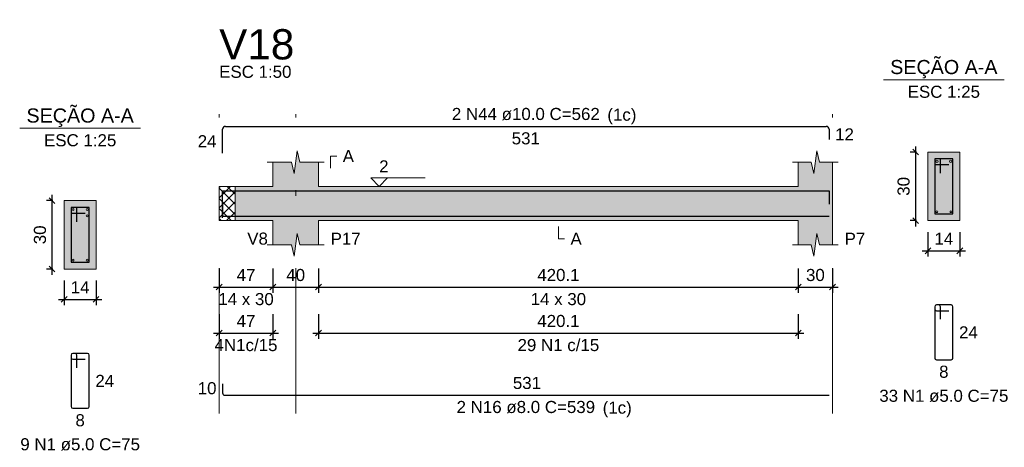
# Model space of a CAD drawing. Header units: millimetres. Extents: x 1852 to 2571, y -668 to -390.
# Tile 55 of 84: x 2391 to 2409, y -462 to -454. Entities that reach past the tile are written whole.
import ezdxf

# ---------------------------------------------------------------- set-up
doc = ezdxf.new("R2010")
doc.units = ezdxf.units.MM
doc.linetypes.add('DASHDOT', pattern=[25.4, 12.7, -6.35, 0, -6.35])
for name, color, linetype, lineweight in [('Descrição da armadura', 7, 'Continuous', 5), ('DT-Barras na forma', 1, 'Continuous', 30), ('DT-Barras no corte', 5, 'Continuous', 5), ('DT-Barras rebatidas', 1, 'Continuous', 30), ('DT-Cotas', 9, 'Continuous', 5), ('DT-Forma', 5, 'Continuous', 5), ('DT-Hachura forma vigas', 252, 'Continuous', 5), ('DT-Hachura intersecção vigas', 9, 'Continuous', 5), ('DT-Hachura seção vigas', 252, 'Continuous', 5), ('DT-Pontilhado', 9, 'DASHDOT', 5), ('DT-Textos', 7, 'Continuous', 5), ('DT-Título', 250, 'Continuous', 20), ('Textos armaduras', 7, 'Continuous', 5)]:
    doc.layers.add(name, color=color, linetype=linetype, lineweight=lineweight)
doc.styles.add('ARIAL', font='arial.ttf')
doc.styles.get("Standard").update_dxf_attribs({"font": 'arial.ttf'})
doc.dimstyles.new('UM_25.000000', dxfattribs={"dimtxt": 0.18, "dimasz": 0.1, "dimexe": 0.1, "dimexo": 0.2, "dimgap": 0, "dimtad": 1, "dimtih": 1, "dimtoh": 1, "dimdec": 1, "dimlfac": 25, "dimzin": 0, "dimdsep": 46, "dimtxsty": 'Standard', "dimcen": 0.09, "dimdle": 0.1, "dimadec": 1, "dimazin": 2, "dimtfac": 1, "dimtdec": 4, "dimtofl": 0, "dimtmove": 0, "dimatfit": 3, "dimfxl": 1, "dimtolj": 1, "dimarcsym": 0})
doc.dimstyles.new('UM_50.000000', dxfattribs={"dimtxt": 0.18, "dimasz": 0.1, "dimexe": 0.1, "dimexo": 0.2, "dimgap": 0, "dimtad": 1, "dimtih": 1, "dimtoh": 1, "dimdec": 1, "dimlfac": 50, "dimzin": 0, "dimdsep": 46, "dimtxsty": 'Standard', "dimcen": 0.09, "dimdle": 0.1, "dimadec": 1, "dimazin": 2, "dimtfac": 1, "dimtdec": 4, "dimtofl": 0, "dimtmove": 0, "dimatfit": 3, "dimfxl": 1, "dimtolj": 1, "dimarcsym": 0})

# ---------------------------------------------------------------- blocks, each defined once
blk = doc.blocks.new('_Oblique')
at = {"color": 0, "linetype": 'ByBlock', "lineweight": -2}
blk.add_line((-0.5, -0.5), (0.5, 0.5), dxfattribs=at)
blk = doc.blocks.new('*D167')
at = {"layer": 'DT-Cotas', "color": 0, "lineweight": -2, "transparency": 16777216}
for p, q in [((2391.919, -458.835), (2391.919, -457.435)), ((2391.931, -457.535), (2391.819, -457.535)), ((2391.931, -458.735), (2391.819, -458.735))]:
    blk.add_line(p, q, dxfattribs=at)
at = {"layer": 'DT-Cotas', "color": 0, "lineweight": -2, "transparency": 16777216, "xscale": 0.1, "yscale": 0.1, "zscale": 0.1}
for p, rotation in [((2391.919, -457.535), 90), ((2391.919, -458.735), 270)]:
    blk.add_blockref('_Oblique', p, dxfattribs=dict(at, rotation=rotation))
at = {"layer": 'DT-Cotas', "color": 7, "transparency": 16777216, "insert": (2391.708, -458.135), "char_height": 0.2118, "attachment_point": 5, "rotation": 90, "style": 'ARIAL'}
blk.add_mtext('\\A1;30', dxfattribs=at)
blk = doc.blocks.new('*D168')
at = {"layer": 'DT-Cotas', "color": 0, "lineweight": -2, "transparency": 16777216}
for p, q in [((2392.131, -458.935), (2392.131, -459.364)), ((2392.691, -458.935), (2392.691, -459.364)), ((2392.031, -459.264), (2392.791, -459.264))]:
    blk.add_line(p, q, dxfattribs=at)
at = {"layer": 'DT-Cotas', "color": 0, "lineweight": -2, "transparency": 16777216, "xscale": 0.1, "yscale": 0.1, "zscale": 0.1, "rotation": 180}
blk.add_blockref('_Oblique', (2392.131, -459.264), dxfattribs=at)
at = {"layer": 'DT-Cotas', "color": 0, "lineweight": -2, "transparency": 16777216, "xscale": 0.1, "yscale": 0.1, "zscale": 0.1}
blk.add_blockref('_Oblique', (2392.691, -459.264), dxfattribs=at)
at = {"layer": 'DT-Cotas', "color": 7, "transparency": 16777216, "insert": (2392.411, -459.052), "char_height": 0.2118, "attachment_point": 5, "rotation": 0.0057, "style": 'ARIAL'}
blk.add_mtext('\\A1;14', dxfattribs=at)
blk = doc.blocks.new('*D176')
at = {"layer": 'DT-Cotas', "color": 0, "lineweight": -2, "transparency": 16777216}
for p, q in [((2394.846, -458.721), (2394.846, -459.15)), ((2395.786, -458.721), (2395.786, -459.15)), ((2394.746, -459.05), (2395.886, -459.05))]:
    blk.add_line(p, q, dxfattribs=at)
at = {"layer": 'DT-Cotas', "color": 0, "lineweight": -2, "transparency": 16777216, "xscale": 0.1, "yscale": 0.1, "zscale": 0.1, "rotation": 180}
blk.add_blockref('_Oblique', (2394.846, -459.05), dxfattribs=at)
at = {"layer": 'DT-Cotas', "color": 0, "lineweight": -2, "transparency": 16777216, "xscale": 0.1, "yscale": 0.1, "zscale": 0.1}
blk.add_blockref('_Oblique', (2395.786, -459.05), dxfattribs=at)
at = {"layer": 'DT-Cotas', "color": 7, "transparency": 16777216, "insert": (2395.316, -458.839), "char_height": 0.2118, "attachment_point": 5, "rotation": 0.0057, "style": 'ARIAL'}
blk.add_mtext('\\A1;47', dxfattribs=at)
blk = doc.blocks.new('*D177')
at = {"layer": 'DT-Cotas', "color": 0, "lineweight": -2, "transparency": 16777216}
for p, q in [((2395.786, -458.721), (2395.786, -459.15)), ((2396.586, -458.721), (2396.586, -459.15)), ((2395.686, -459.05), (2396.686, -459.05))]:
    blk.add_line(p, q, dxfattribs=at)
at = {"layer": 'DT-Cotas', "color": 0, "lineweight": -2, "transparency": 16777216, "xscale": 0.1, "yscale": 0.1, "zscale": 0.1, "rotation": 180}
blk.add_blockref('_Oblique', (2395.786, -459.05), dxfattribs=at)
at = {"layer": 'DT-Cotas', "color": 0, "lineweight": -2, "transparency": 16777216, "xscale": 0.1, "yscale": 0.1, "zscale": 0.1}
blk.add_blockref('_Oblique', (2396.586, -459.05), dxfattribs=at)
at = {"layer": 'DT-Cotas', "color": 7, "transparency": 16777216, "insert": (2396.186, -458.839), "char_height": 0.2118, "attachment_point": 5, "rotation": 0.0057, "style": 'ARIAL'}
blk.add_mtext('\\A1;40', dxfattribs=at)
blk = doc.blocks.new('*D178')
at = {"layer": 'DT-Cotas', "color": 0, "lineweight": -2, "transparency": 16777216}
for p, q in [((2396.586, -458.721), (2396.586, -459.15)), ((2404.989, -458.721), (2404.989, -459.15)), ((2396.486, -459.05), (2405.089, -459.05))]:
    blk.add_line(p, q, dxfattribs=at)
at = {"layer": 'DT-Cotas', "color": 0, "lineweight": -2, "transparency": 16777216, "xscale": 0.1, "yscale": 0.1, "zscale": 0.1, "rotation": 180}
blk.add_blockref('_Oblique', (2396.586, -459.05), dxfattribs=at)
at = {"layer": 'DT-Cotas', "color": 0, "lineweight": -2, "transparency": 16777216, "xscale": 0.1, "yscale": 0.1, "zscale": 0.1}
blk.add_blockref('_Oblique', (2404.989, -459.05), dxfattribs=at)
at = {"layer": 'DT-Cotas', "color": 7, "transparency": 16777216, "insert": (2400.788, -458.839), "char_height": 0.2118, "attachment_point": 5, "rotation": 0.0057, "style": 'ARIAL'}
blk.add_mtext('\\A1;420.1', dxfattribs=at)
blk = doc.blocks.new('*D179')
at = {"layer": 'DT-Cotas', "color": 0, "lineweight": -2, "transparency": 16777216}
for p, q in [((2404.989, -458.721), (2404.989, -459.15)), ((2405.589, -458.721), (2405.589, -459.15)), ((2404.889, -459.05), (2405.689, -459.05))]:
    blk.add_line(p, q, dxfattribs=at)
at = {"layer": 'DT-Cotas', "color": 0, "lineweight": -2, "transparency": 16777216, "xscale": 0.1, "yscale": 0.1, "zscale": 0.1, "rotation": 180}
blk.add_blockref('_Oblique', (2404.989, -459.05), dxfattribs=at)
at = {"layer": 'DT-Cotas', "color": 0, "lineweight": -2, "transparency": 16777216, "xscale": 0.1, "yscale": 0.1, "zscale": 0.1}
blk.add_blockref('_Oblique', (2405.589, -459.05), dxfattribs=at)
at = {"layer": 'DT-Cotas', "color": 7, "transparency": 16777216, "insert": (2405.289, -458.839), "char_height": 0.2118, "attachment_point": 5, "rotation": 0.0057, "style": 'ARIAL'}
blk.add_mtext('\\A1;30', dxfattribs=at)
blk = doc.blocks.new('*D180')
at = {"layer": 'DT-Cotas', "color": 0, "lineweight": -2, "transparency": 16777216}
for p, q in [((2394.846, -459.526), (2394.846, -459.955)), ((2395.786, -459.526), (2395.786, -459.955)), ((2394.746, -459.855), (2395.886, -459.855))]:
    blk.add_line(p, q, dxfattribs=at)
at = {"layer": 'DT-Cotas', "color": 0, "lineweight": -2, "transparency": 16777216, "xscale": 0.1, "yscale": 0.1, "zscale": 0.1, "rotation": 180}
blk.add_blockref('_Oblique', (2394.846, -459.855), dxfattribs=at)
at = {"layer": 'DT-Cotas', "color": 0, "lineweight": -2, "transparency": 16777216, "xscale": 0.1, "yscale": 0.1, "zscale": 0.1}
blk.add_blockref('_Oblique', (2395.786, -459.855), dxfattribs=at)
at = {"layer": 'DT-Cotas', "color": 7, "transparency": 16777216, "insert": (2395.316, -459.644), "char_height": 0.2118, "attachment_point": 5, "rotation": 0.0057, "style": 'ARIAL'}
blk.add_mtext('\\A1;47', dxfattribs=at)
blk = doc.blocks.new('*D181')
at = {"layer": 'DT-Cotas', "color": 0, "lineweight": -2, "transparency": 16777216}
for p, q in [((2396.586, -459.526), (2396.586, -459.955)), ((2404.989, -459.526), (2404.989, -459.955)), ((2396.486, -459.855), (2405.089, -459.855))]:
    blk.add_line(p, q, dxfattribs=at)
at = {"layer": 'DT-Cotas', "color": 0, "lineweight": -2, "transparency": 16777216, "xscale": 0.1, "yscale": 0.1, "zscale": 0.1, "rotation": 180}
blk.add_blockref('_Oblique', (2396.586, -459.855), dxfattribs=at)
at = {"layer": 'DT-Cotas', "color": 0, "lineweight": -2, "transparency": 16777216, "xscale": 0.1, "yscale": 0.1, "zscale": 0.1}
blk.add_blockref('_Oblique', (2404.989, -459.855), dxfattribs=at)
at = {"layer": 'DT-Cotas', "color": 7, "transparency": 16777216, "insert": (2400.788, -459.644), "char_height": 0.2118, "attachment_point": 5, "rotation": 0.0057, "style": 'ARIAL'}
blk.add_mtext('\\A1;420.1', dxfattribs=at)
blk = doc.blocks.new('*D182')
at = {"layer": 'DT-Cotas', "color": 0, "lineweight": -2, "transparency": 16777216}
for p, q in [((2407.047, -457.986), (2407.047, -456.586)), ((2407.059, -456.686), (2406.947, -456.686)), ((2407.059, -457.886), (2406.947, -457.886))]:
    blk.add_line(p, q, dxfattribs=at)
at = {"layer": 'DT-Cotas', "color": 0, "lineweight": -2, "transparency": 16777216, "xscale": 0.1, "yscale": 0.1, "zscale": 0.1}
for p, rotation in [((2407.047, -456.686), 90), ((2407.047, -457.886), 270)]:
    blk.add_blockref('_Oblique', p, dxfattribs=dict(at, rotation=rotation))
at = {"layer": 'DT-Cotas', "color": 7, "transparency": 16777216, "insert": (2406.835, -457.286), "char_height": 0.2118, "attachment_point": 5, "rotation": 90, "style": 'ARIAL'}
blk.add_mtext('\\A1;30', dxfattribs=at)
blk = doc.blocks.new('*D183')
at = {"layer": 'DT-Cotas', "color": 0, "lineweight": -2, "transparency": 16777216}
for p, q in [((2407.259, -458.086), (2407.259, -458.515)), ((2407.819, -458.086), (2407.819, -458.515)), ((2407.159, -458.415), (2407.919, -458.415))]:
    blk.add_line(p, q, dxfattribs=at)
at = {"layer": 'DT-Cotas', "color": 0, "lineweight": -2, "transparency": 16777216, "xscale": 0.1, "yscale": 0.1, "zscale": 0.1, "rotation": 180}
blk.add_blockref('_Oblique', (2407.259, -458.415), dxfattribs=at)
at = {"layer": 'DT-Cotas', "color": 0, "lineweight": -2, "transparency": 16777216, "xscale": 0.1, "yscale": 0.1, "zscale": 0.1}
blk.add_blockref('_Oblique', (2407.819, -458.415), dxfattribs=at)
at = {"layer": 'DT-Cotas', "color": 7, "transparency": 16777216, "insert": (2407.539, -458.203), "char_height": 0.2118, "attachment_point": 5, "rotation": 0.0057, "style": 'ARIAL'}
blk.add_mtext('\\A1;14', dxfattribs=at)

msp = doc.modelspace()

# ---------------------------------------------------------------- hatches: boundary and pattern name
at = {"layer": 'DT-Hachura forma vigas', "linetype": 'Continuous'}
msp.add_hatch(color=256, dxfattribs=at).paths.add_polyline_path([(2405.5888, -458.3092), (2405.5888, -457.8856), (2405.5888, -457.2856), (2405.5888, -456.862), (2405.3638, -456.862), (2405.3138, -456.662), (2405.2638, -457.062), (2405.2138, -456.862), (2404.9888, -456.862), (2404.9888, -457.2856), (2396.5864, -457.2856), (2396.5864, -456.862), (2396.2614, -456.862), (2396.2114, -456.662), (2396.1614, -457.062), (2396.1114, -456.862), (2395.7864, -456.862), (2395.7864, -457.2856), (2395.126, -457.2856), (2395.126, -457.8856), (2395.7864, -457.8856), (2395.7864, -458.3092), (2396.1114, -458.3092), (2396.1614, -458.5092), (2396.2114, -458.1092), (2396.2614, -458.3092), (2396.5864, -458.3092), (2396.5864, -457.8856), (2404.9888, -457.8856), (2404.9888, -458.3092), (2405.2138, -458.3092), (2405.2638, -458.5092), (2405.3138, -458.1092), (2405.3638, -458.3092), (2405.5888, -458.3092)])
at = {"layer": 'DT-Hachura intersecção vigas', "linetype": 'Continuous'}
h = msp.add_hatch(dxfattribs=at)
h.set_pattern_fill('ANSI37', color=256, style=0)
h.set_pattern_definition([(45, (2369.73792, -483.47746), (-0.08838835, 0.08838835), []), (135, (2369.73792, -483.47746), (-0.08838835, -0.08838835), [])])
h.paths.add_polyline_path([(2394.846, -457.8856), (2395.126, -457.8856), (2395.126, -457.2856), (2394.846, -457.2856), (2394.846, -457.8856)])
at = {"layer": 'DT-Hachura seção vigas', "linetype": 'Continuous'}
for points in [[(2407.259, -457.8856), (2407.259, -457.8856), (2407.819, -457.8856), (2407.819, -456.6856), (2407.259, -456.6856), (2407.259, -457.8856)], [(2392.1312, -458.7348), (2392.1312, -458.7348), (2392.6912, -458.7348), (2392.6912, -457.5348), (2392.1312, -457.5348), (2392.1312, -458.7348)]]:
    msp.add_hatch(color=256, dxfattribs=at).paths.add_polyline_path(points)

# ---------------------------------------------------------------- linework, layer by layer
at = {"layer": 'DT-Barras na forma'}
for p, q in [((2407.479, -456.8056), (2407.379, -456.8056)), ((2407.379, -456.8056), (2407.379, -457.7656)), ((2407.699, -456.8056), (2407.379, -456.8056)), ((2407.379, -456.8056), (2407.379, -456.9056)), ((2407.479, -457.0556), (2407.479, -456.8056)), ((2407.699, -457.7656), (2407.699, -456.8056)), ((2407.379, -456.9056), (2407.629, -456.9056)), ((2392.3512, -457.6548), (2392.2512, -457.6548)), ((2392.2512, -457.6548), (2392.2512, -458.6148)), ((2392.5712, -457.6548), (2392.2512, -457.6548)), ((2392.2512, -457.6548), (2392.2512, -457.7548)), ((2392.3512, -457.9048), (2392.3512, -457.6548)), ((2392.5712, -458.6148), (2392.5712, -457.6548)), ((2392.2512, -457.7548), (2392.5012, -457.7548)), ((2407.379, -457.7656), (2407.699, -457.7656)), ((2392.2512, -458.6148), (2392.5712, -458.6148))]:
    msp.add_line(p, q, dxfattribs=at)
for points in [[(2394.906, -457.8356), (2394.906, -457.3656), (2405.5288, -457.3656), (2405.5288, -457.5956)], [(2394.906, -457.6076), (2394.906, -457.8076), (2405.5288, -457.8076)]]:
    msp.add_lwpolyline(points, dxfattribs=at)
at = {"layer": 'DT-Barras no corte'}
for centre, radius in [((2407.419, -456.8456), 0.02), ((2407.659, -456.8456), 0.02), ((2392.2872, -457.6908), 0.016), ((2392.5352, -457.6908), 0.016), ((2392.5352, -457.8028), 0.016), ((2407.415, -457.7296), 0.016), ((2407.663, -457.7296), 0.016), ((2392.2872, -458.5788), 0.016), ((2392.5352, -458.5788), 0.016)]:
    msp.add_circle(centre, radius, dxfattribs=at)
at = {"layer": 'DT-Barras rebatidas'}
for p, q in [((2394.906, -456.706), (2394.906, -456.286)), ((2394.956, -456.236), (2405.4788, -456.236)), ((2405.5288, -456.286), (2405.5288, -456.466)), ((2407.379, -459.3923), (2407.379, -460.2923)), ((2407.379, -459.3923), (2407.379, -459.4323)), ((2407.449, -459.3623), (2407.409, -459.3623)), ((2407.669, -459.3623), (2407.409, -459.3623)), ((2407.479, -459.6123), (2407.479, -459.3923)), ((2407.699, -460.2923), (2407.699, -459.3923)), ((2407.409, -459.4623), (2407.629, -459.4623)), ((2392.2512, -460.2415), (2392.2512, -461.1415)), ((2392.2512, -460.2415), (2392.2512, -460.2815)), ((2392.3212, -460.2115), (2392.2812, -460.2115)), ((2392.5412, -460.2115), (2392.2812, -460.2115)), ((2392.3512, -460.4615), (2392.3512, -460.2415)), ((2392.5712, -461.1415), (2392.5712, -460.2415)), ((2392.2812, -460.3115), (2392.5012, -460.3115)), ((2407.409, -460.3223), (2407.669, -460.3223)), ((2394.906, -460.7422), (2394.906, -460.9022)), ((2394.946, -460.9422), (2405.5288, -460.9422)), ((2392.2812, -461.1715), (2392.5412, -461.1715))]:
    msp.add_line(p, q, dxfattribs=at)
for centre, radius, start, end in [((2394.956, -456.286), 0.05, 90, 180), ((2405.4788, -456.286), 0.05, 0, 90), ((2407.409, -459.3923), 0.03, 90, 180), ((2407.409, -459.3923), 0.03, 90, 180), ((2407.449, -459.3923), 0.03, 0, 90), ((2407.669, -459.3923), 0.03, 0, 90), ((2407.409, -459.4323), 0.03, 180, 270), ((2392.2812, -460.2415), 0.03, 90, 180), ((2392.2812, -460.2415), 0.03, 90, 180), ((2392.2812, -460.2815), 0.03, 180, 270), ((2392.3212, -460.2415), 0.03, 0, 90), ((2392.5412, -460.2415), 0.03, 0, 90), ((2407.409, -460.2923), 0.03, 180, 270), ((2407.669, -460.2923), 0.03, 270, 0), ((2394.946, -460.9022), 0.04, 180, 270), ((2392.2812, -461.1415), 0.03, 180, 270), ((2392.5412, -461.1415), 0.03, 270, 0)]:
    msp.add_arc(centre, radius, start, end, dxfattribs=at)
at = {"layer": 'DT-Forma'}
for p, q in [((2396.1614, -457.062), (2396.2114, -456.662)), ((2396.2114, -456.662), (2396.2614, -456.862)), ((2405.2638, -457.062), (2405.3138, -456.662)), ((2405.3138, -456.662), (2405.3638, -456.862)), ((2407.819, -456.6856), (2407.259, -456.6856)), ((2407.259, -456.6856), (2407.259, -456.6856)), ((2407.259, -456.6856), (2407.259, -457.8856)), ((2407.819, -457.8856), (2407.819, -456.6856)), ((2407.819, -456.6856), (2407.819, -456.6856)), ((2395.6864, -456.862), (2396.1114, -456.862)), ((2395.7864, -457.2856), (2395.7864, -456.862)), ((2396.1114, -456.862), (2396.1614, -457.062)), ((2396.2614, -456.862), (2396.6864, -456.862)), ((2396.5864, -456.862), (2396.5864, -457.2856)), ((2404.8888, -456.862), (2405.2138, -456.862)), ((2404.9888, -457.2856), (2404.9888, -456.862)), ((2405.2138, -456.862), (2405.2638, -457.062)), ((2405.3638, -456.862), (2405.6888, -456.862)), ((2405.5888, -456.862), (2405.5888, -457.2856)), ((2394.846, -457.2856), (2395.126, -457.2856)), ((2395.126, -457.2856), (2395.7864, -457.2856)), ((2396.5864, -457.2856), (2404.9888, -457.2856)), ((2392.6912, -457.5348), (2392.1312, -457.5348)), ((2392.1312, -457.5348), (2392.1312, -457.5348)), ((2392.1312, -457.5348), (2392.1312, -458.7348)), ((2392.6912, -458.7348), (2392.6912, -457.5348)), ((2392.6912, -457.5348), (2392.6912, -457.5348)), ((2394.846, -457.8856), (2395.126, -457.8856)), ((2395.126, -457.8856), (2395.7864, -457.8856)), ((2395.7864, -457.8856), (2395.7864, -458.3092)), ((2396.5864, -458.3092), (2396.5864, -457.8856)), ((2396.5864, -457.8856), (2404.9888, -457.8856)), ((2404.9888, -457.8856), (2404.9888, -458.3092)), ((2405.5888, -458.3092), (2405.5888, -457.8856)), ((2407.259, -457.8856), (2407.819, -457.8856)), ((2407.259, -457.8856), (2407.259, -457.8856)), ((2407.819, -457.8856), (2407.819, -457.8856)), ((2396.1614, -458.5092), (2396.2114, -458.1092)), ((2396.2114, -458.1092), (2396.2614, -458.3092)), ((2405.2638, -458.5092), (2405.3138, -458.1092)), ((2405.3138, -458.1092), (2405.3638, -458.3092)), ((2395.6864, -458.3092), (2396.1114, -458.3092)), ((2396.1114, -458.3092), (2396.1614, -458.5092)), ((2396.2614, -458.3092), (2396.6864, -458.3092)), ((2404.8888, -458.3092), (2405.2138, -458.3092)), ((2405.2138, -458.3092), (2405.2638, -458.5092)), ((2405.3638, -458.3092), (2405.6888, -458.3092)), ((2392.1312, -458.7348), (2392.6912, -458.7348)), ((2392.1312, -458.7348), (2392.1312, -458.7348)), ((2392.6912, -458.7348), (2392.6912, -458.7348))]:
    msp.add_line(p, q, dxfattribs=at)
at = {"layer": 'DT-Forma', "linetype": 'Continuous'}
for p, q in [((2394.846, -457.8856), (2394.846, -457.2856)), ((2405.5888, -457.2856), (2405.5888, -457.8856))]:
    msp.add_line(p, q, dxfattribs=at)
at = {"layer": 'DT-Pontilhado', "ltscale": 0.2}
for p, q in [((2394.846, -461.2599), (2394.846, -456.0242)), ((2396.1864, -461.2599), (2396.1864, -456.0242)), ((2405.5888, -461.2599), (2405.5888, -456.0242)), ((2395.126, -457.2856), (2395.126, -457.8856))]:
    msp.add_line(p, q, dxfattribs=at)
at = {"layer": 'DT-Textos'}
for p, q in [((2406.48, -455.4207), (2408.598, -455.4207)), ((2391.3522, -456.2699), (2393.4702, -456.2699))]:
    msp.add_line(p, q, dxfattribs=at)
for points in [[(2396.7982, -456.9679), (2396.7982, -456.7561), (2396.9041, -456.7561)], [(2397.7968, -457.1373), (2397.6485, -457.2856), (2397.5003, -457.1373), (2398.4534, -457.1373)], [(2400.7876, -457.9915), (2400.7876, -458.2033), (2400.8935, -458.2033)]]:
    msp.add_lwpolyline(points, dxfattribs=at)

# ---------------------------------------------------------------- texts
at = {"layer": 'Descrição da armadura', "linetype": 'Continuous', "char_height": 0.2118, "attachment_point": 8, "line_spacing_factor": 0.798, "style": 'ARIAL'}
for s, insert, width in [('2 N44 ø10.0 C=562', (2400.2174, -456.1301), 5.194653), ('4N1c/15', (2395.3162, -460.173), 2.209726), ('29 N1 c/15', (2400.7876, -460.173), 2.869342), ('33 N1 ø5.0 C=75', (2407.539, -461.0636), 4.534748), ('2 N16 ø8.0 C=539', (2400.2174, -461.2599), 4.8647), ('9 N1 ø5.0 C=75', (2392.4112, -461.9128), 4.204795)]:
    msp.add_mtext(s, dxfattribs=dict(at, insert=insert, width=width))
at = {"layer": 'DT-Textos', "line_spacing_factor": 0.798, "style": 'ARIAL'}
for s, insert, char_height, width, attachment_point in [('ESC 1:50', (2394.846, -455.3888), 0.2118, 2.577929, 7), ('SEÇÃO A-A', (2407.5389, -455.3965), 0.2471, 4.09988, 8), ('ESC 1:25', (2407.539, -455.7384), 0.2118, 2.577929, 8), ('SEÇÃO A-A', (2392.4109, -456.2455), 0.2471, 4.09988, 8), ('(1c)', (2401.6449, -456.2005), 0.2118, 1.03723, 7), ('ESC 1:25', (2392.4112, -456.5876), 0.2118, 2.577929, 8), ('A', (2397.01, -456.862), 0.2118, 0.401717, 7), ('2', (2397.6485, -457.042), 0.2118, 0.33496, 7), ('V8', (2395.3378, -458.3092), 0.2118, 0.736677, 7), ('P17', (2396.7982, -458.3092), 0.2118, 1.071637, 7), ('A', (2400.9994, -458.3092), 0.2118, 0.401717, 7), ('P7', (2405.8006, -458.3092), 0.2118, 0.736677, 7), ('14 x 30', (2395.3162, -459.3682), 0.2118, 1.975648, 8), ('14 x 30', (2400.7876, -459.3682), 0.2118, 1.975648, 8), ('(1c)', (2401.5629, -461.3295), 0.2118, 1.03723, 7)]:
    msp.add_mtext(s, dxfattribs=dict(at, insert=insert, char_height=char_height, width=width, attachment_point=attachment_point))
at = {"layer": 'DT-Título', "insert": (2394.846, -455.0711), "char_height": 0.5295, "width": 2.679093, "attachment_point": 7, "line_spacing_factor": 0.798, "style": 'ARIAL'}
msp.add_mtext('V18', dxfattribs=at)
at = {"layer": 'Textos armaduras', "linetype": 'Continuous', "char_height": 0.2118, "attachment_point": 7, "line_spacing_factor": 0.798, "style": 'ARIAL'}
for s, insert, width in [('24', (2394.4702, -456.6019), 0.659905), ('531', (2399.9699, -456.5537), 0.989858), ('12', (2405.6347, -456.4819), 0.659905), ('24', (2407.8049, -459.9482), 0.659905), ('8', (2407.4565, -460.64), 0.329953), ('24', (2392.6771, -460.7974), 0.659905), ('531', (2399.9899, -460.8363), 0.989858), ('10', (2394.4702, -460.9281), 0.659905), ('8', (2392.3287, -461.4892), 0.329953)]:
    msp.add_mtext(s, dxfattribs=dict(at, insert=insert, width=width))

# ---------------------------------------------------------------- dimensions: what is measured, and where the dimension line sits
at = {"layer": 'DT-Cotas'}
for base, p1, p2, picture, middle in [((2407.0472, -456.6856), (2407.259, -457.8856), (2407.259, -456.6856), '*D182', (2406.8354, -457.2856)), ((2391.9194, -457.5348), (2392.1312, -458.7348), (2392.1312, -457.5348), '*D167', (2391.7076, -458.1348))]:
    dim = msp.add_linear_dim(base=base, p1=p1, p2=p2, angle=90, dimstyle='UM_25.000000', override={"dimtxt": 0.2118, "dimasz": 0.1, "dimexe": 0.1, "dimexo": 0.2, "dimtad": 1, "dimtih": 0, "dimtoh": 0, "dimdec": 1, "dimlfac": 25, "dimzin": 8, "dimtxsty": 'ARIAL', "dimblk": 'Oblique', "dimblk1": 'Oblique', "dimblk2": 'Oblique', "dimsah": 1, "dimdle": 0.1, "dimse1": 0, "dimse2": 0, "dimclrt": 7, "dimadec": 1, "dimazin": 3, "dimtmove": 2, "dimldrblk": 'Oblique'}, dxfattribs=at)
    dim.commit()
    dim.dimension.update_dxf_attribs({"geometry": picture, "text_midpoint": middle, "dimtype": 160, "text_rotation": 90})
for base, p1, p2, dimstyle, override, picture, middle in [((2407.819, -458.4151), (2407.259, -457.8856), (2407.819, -457.8856), 'UM_25.000000', {"dimtxt": 0.2118, "dimasz": 0.1, "dimexe": 0.1, "dimexo": 0.2, "dimtad": 1, "dimtih": 0, "dimtoh": 0, "dimdec": 1, "dimlfac": 25, "dimzin": 8, "dimtxsty": 'ARIAL', "dimblk": 'Oblique', "dimblk1": 'Oblique', "dimblk2": 'Oblique', "dimsah": 1, "dimdle": 0.1, "dimse1": 0, "dimse2": 0, "dimclrt": 7, "dimadec": 1, "dimazin": 3, "dimtmove": 2, "dimldrblk": 'Oblique'}, '*D183', (2407.539, -458.2033)), ((2395.7864, -459.0505), (2394.846, -458.521), (2395.7864, -458.521), 'UM_50.000000', {"dimtxt": 0.2118, "dimasz": 0.1, "dimexe": 0.1, "dimexo": 0.2, "dimtad": 1, "dimtih": 0, "dimtoh": 0, "dimdec": 1, "dimlfac": 50, "dimzin": 8, "dimtxsty": 'ARIAL', "dimblk": 'Oblique', "dimblk1": 'Oblique', "dimblk2": 'Oblique', "dimsah": 1, "dimdle": 0.1, "dimse1": 0, "dimse2": 0, "dimclrt": 7, "dimadec": 1, "dimazin": 3, "dimtmove": 2, "dimldrblk": 'Oblique'}, '*D176', (2395.3162, -458.8387)), ((2396.5864, -459.0505), (2395.7864, -458.521), (2396.5864, -458.521), 'UM_50.000000', {"dimtxt": 0.2118, "dimasz": 0.1, "dimexe": 0.1, "dimexo": 0.2, "dimtad": 1, "dimtih": 0, "dimtoh": 0, "dimdec": 1, "dimlfac": 50, "dimzin": 8, "dimtxsty": 'ARIAL', "dimblk": 'Oblique', "dimblk1": 'Oblique', "dimblk2": 'Oblique', "dimsah": 1, "dimdle": 0.1, "dimse1": 0, "dimse2": 0, "dimclrt": 7, "dimadec": 1, "dimazin": 3, "dimtmove": 2, "dimldrblk": 'Oblique'}, '*D177', (2396.1864, -458.8387)), ((2404.9888, -459.0505), (2396.5864, -458.521), (2404.9888, -458.521), 'UM_50.000000', {"dimtxt": 0.2118, "dimasz": 0.1, "dimexe": 0.1, "dimexo": 0.2, "dimtad": 1, "dimtih": 0, "dimtoh": 0, "dimdec": 1, "dimlfac": 50, "dimzin": 8, "dimtxsty": 'ARIAL', "dimblk": 'Oblique', "dimblk1": 'Oblique', "dimblk2": 'Oblique', "dimsah": 1, "dimdle": 0.1, "dimse1": 0, "dimse2": 0, "dimclrt": 7, "dimadec": 1, "dimazin": 3, "dimtmove": 2, "dimldrblk": 'Oblique'}, '*D178', (2400.7876, -458.8387)), ((2405.5888, -459.0505), (2404.9888, -458.521), (2405.5888, -458.521), 'UM_50.000000', {"dimtxt": 0.2118, "dimasz": 0.1, "dimexe": 0.1, "dimexo": 0.2, "dimtad": 1, "dimtih": 0, "dimtoh": 0, "dimdec": 1, "dimlfac": 50, "dimzin": 8, "dimtxsty": 'ARIAL', "dimblk": 'Oblique', "dimblk1": 'Oblique', "dimblk2": 'Oblique', "dimsah": 1, "dimdle": 0.1, "dimse1": 0, "dimse2": 0, "dimclrt": 7, "dimadec": 1, "dimazin": 3, "dimtmove": 2, "dimldrblk": 'Oblique'}, '*D179', (2405.2888, -458.8387)), ((2392.6912, -459.2643), (2392.1312, -458.7348), (2392.6912, -458.7348), 'UM_25.000000', {"dimtxt": 0.2118, "dimasz": 0.1, "dimexe": 0.1, "dimexo": 0.2, "dimtad": 1, "dimtih": 0, "dimtoh": 0, "dimdec": 1, "dimlfac": 25, "dimzin": 8, "dimtxsty": 'ARIAL', "dimblk": 'Oblique', "dimblk1": 'Oblique', "dimblk2": 'Oblique', "dimsah": 1, "dimdle": 0.1, "dimse1": 0, "dimse2": 0, "dimclrt": 7, "dimadec": 1, "dimazin": 3, "dimtmove": 2, "dimldrblk": 'Oblique'}, '*D168', (2392.4112, -459.0525)), ((2395.7864, -459.8553), (2394.846, -459.3258), (2395.7864, -459.3258), 'UM_50.000000', {"dimtxt": 0.2118, "dimasz": 0.1, "dimexe": 0.1, "dimexo": 0.2, "dimtad": 1, "dimtih": 0, "dimtoh": 0, "dimdec": 1, "dimlfac": 50, "dimzin": 8, "dimtxsty": 'ARIAL', "dimblk": 'Oblique', "dimblk1": 'Oblique', "dimblk2": 'Oblique', "dimsah": 1, "dimdle": 0.1, "dimse1": 0, "dimse2": 0, "dimclrt": 7, "dimadec": 1, "dimazin": 3, "dimtmove": 2, "dimldrblk": 'Oblique'}, '*D180', (2395.3162, -459.6435)), ((2404.9888, -459.8553), (2396.5864, -459.3258), (2404.9888, -459.3258), 'UM_50.000000', {"dimtxt": 0.2118, "dimasz": 0.1, "dimexe": 0.1, "dimexo": 0.2, "dimtad": 1, "dimtih": 0, "dimtoh": 0, "dimdec": 1, "dimlfac": 50, "dimzin": 8, "dimtxsty": 'ARIAL', "dimblk": 'Oblique', "dimblk1": 'Oblique', "dimblk2": 'Oblique', "dimsah": 1, "dimdle": 0.1, "dimse1": 0, "dimse2": 0, "dimclrt": 7, "dimadec": 1, "dimazin": 3, "dimtmove": 2, "dimldrblk": 'Oblique'}, '*D181', (2400.7876, -459.6435))]:
    dim = msp.add_linear_dim(base=base, p1=p1, p2=p2, dimstyle=dimstyle, override=override, dxfattribs=at)
    dim.commit()
    dim.dimension.update_dxf_attribs({"geometry": picture, "text_midpoint": middle, "dimtype": 160, "text_rotation": 0.00573})

doc.saveas('drawing.dxf')
